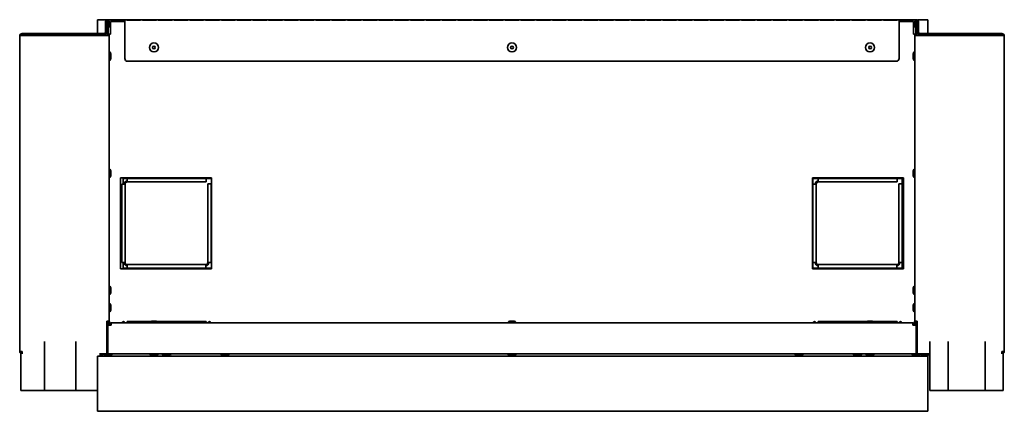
# Model space of a CAD drawing. Extents: x -0.9 to 66, y 3.9 to 49.5.
# Tile 1 of 3: x -0.9 to 34.9, y 3.9 to 18.1. Entities that reach past the tile are written whole.
import ezdxf

# ---------------------------------------------------------------- set-up
doc = ezdxf.new("R2010")
doc.units = 0
doc.header["$MEASUREMENT"] = 0

msp = doc.modelspace()

# ---------------------------------------------------------------- linework, layer by layer
at = {"color": 7, "lineweight": 35}
for p, q in [((1.951, 17.629), (1.951, 18.128)), ((2.285, 18.128), (1.951, 18.128)), ((2.242, 17.679), (2.242, 18.066)), ((2.278, 17.679), (2.278, 18.066)), ((2.304, 18.066), (2.304, 17.565)), ((2.34, 18.066), (2.304, 18.066)), ((31.669, 18.128), (2.333, 18.128)), ((2.34, 18.066), (2.34, 17.565)), ((2.34, 18.066), (2.34, 17.858)), ((2.376, 18.066), (2.376, 17.858)), ((2.945, 18.066), (2.426, 18.066)), ((2.426, 18.066), (2.426, 17.613)), ((2.945, 18.068), (2.945, 18.124)), ((2.945, 18.124), (3.016, 18.124)), ((2.945, 18.068), (2.945, 16.724)), ((3.016, 18.124), (3.016, 18.111)), ((3.517, 18.111), (3.016, 18.111)), ((3.517, 18.111), (3.517, 18.124)), ((3.517, 18.124), (3.588, 18.124)), ((3.588, 18.124), (3.588, 18.111)), ((4.089, 18.111), (3.588, 18.111)), ((4.089, 18.111), (4.089, 18.124)), ((4.089, 18.124), (4.16, 18.124)), ((4.16, 18.124), (4.16, 18.111)), ((4.661, 18.111), (4.16, 18.111)), ((4.661, 18.111), (4.661, 18.124)), ((4.661, 18.124), (4.733, 18.124)), ((4.733, 18.124), (4.733, 18.111)), ((5.234, 18.111), (4.733, 18.111)), ((5.234, 18.111), (5.234, 18.124)), ((5.234, 18.124), (5.305, 18.124)), ((5.305, 18.124), (5.305, 18.111)), ((5.806, 18.111), (5.305, 18.111)), ((5.806, 18.111), (5.806, 18.124)), ((5.806, 18.124), (5.877, 18.124)), ((5.877, 18.124), (5.877, 18.111)), ((6.378, 18.111), (5.877, 18.111)), ((6.378, 18.111), (6.378, 18.124)), ((6.378, 18.124), (6.45, 18.124)), ((6.45, 18.124), (6.45, 18.111)), ((6.951, 18.111), (6.45, 18.111)), ((6.951, 18.111), (6.951, 18.124)), ((6.951, 18.124), (7.022, 18.124)), ((7.022, 18.124), (7.022, 18.111)), ((7.523, 18.111), (7.022, 18.111)), ((7.523, 18.111), (7.523, 18.124)), ((7.523, 18.124), (7.594, 18.124)), ((7.594, 18.124), (7.594, 18.111)), ((8.095, 18.111), (7.594, 18.111)), ((8.095, 18.111), (8.095, 18.124)), ((8.095, 18.124), (8.166, 18.124)), ((8.166, 18.124), (8.166, 18.111)), ((8.667, 18.111), (8.166, 18.111)), ((8.667, 18.111), (8.667, 18.124)), ((8.667, 18.124), (8.739, 18.124)), ((8.739, 18.124), (8.739, 18.111)), ((9.24, 18.111), (8.739, 18.111)), ((9.24, 18.111), (9.24, 18.124)), ((9.24, 18.124), (9.311, 18.124)), ((9.311, 18.124), (9.311, 18.111)), ((9.812, 18.111), (9.311, 18.111)), ((9.812, 18.111), (9.812, 18.124)), ((9.812, 18.124), (9.883, 18.124)), ((9.883, 18.124), (9.883, 18.111)), ((10.384, 18.111), (9.883, 18.111)), ((10.384, 18.111), (10.384, 18.124)), ((10.384, 18.124), (10.455, 18.124)), ((10.455, 18.124), (10.455, 18.111)), ((10.956, 18.111), (10.455, 18.111)), ((10.956, 18.111), (10.956, 18.124)), ((10.956, 18.124), (11.028, 18.124)), ((11.028, 18.124), (11.028, 18.111)), ((11.529, 18.111), (11.028, 18.111)), ((11.529, 18.111), (11.529, 18.124)), ((11.529, 18.124), (11.6, 18.124)), ((11.6, 18.124), (11.6, 18.111)), ((12.101, 18.111), (11.6, 18.111)), ((12.101, 18.111), (12.101, 18.124)), ((12.101, 18.124), (12.172, 18.124)), ((12.172, 18.124), (12.172, 18.111)), ((12.673, 18.111), (12.172, 18.111)), ((12.673, 18.111), (12.673, 18.124)), ((12.673, 18.124), (12.744, 18.124)), ((12.744, 18.124), (12.744, 18.111)), ((13.245, 18.111), (12.744, 18.111)), ((13.245, 18.111), (13.245, 18.124)), ((13.245, 18.124), (13.317, 18.124)), ((13.317, 18.124), (13.317, 18.111)), ((13.818, 18.111), (13.317, 18.111)), ((13.818, 18.111), (13.818, 18.124)), ((13.818, 18.124), (13.889, 18.124)), ((13.889, 18.124), (13.889, 18.111)), ((14.39, 18.111), (13.889, 18.111)), ((14.39, 18.111), (14.39, 18.124)), ((14.39, 18.124), (14.461, 18.124)), ((14.461, 18.124), (14.461, 18.111)), ((14.962, 18.111), (14.461, 18.111)), ((14.962, 18.111), (14.962, 18.124)), ((14.962, 18.124), (15.033, 18.124)), ((15.033, 18.124), (15.033, 18.111)), ((15.534, 18.111), (15.033, 18.111)), ((15.534, 18.111), (15.534, 18.124)), ((15.534, 18.124), (15.606, 18.124)), ((15.606, 18.124), (15.606, 18.111)), ((16.107, 18.111), (15.606, 18.111)), ((16.107, 18.111), (16.107, 18.124)), ((16.107, 18.124), (16.178, 18.124)), ((16.178, 18.124), (16.178, 18.111)), ((16.679, 18.111), (16.178, 18.111)), ((16.679, 18.111), (16.679, 18.124)), ((16.679, 18.124), (16.75, 18.124)), ((16.75, 18.124), (16.75, 18.111)), ((17.251, 18.111), (16.75, 18.111)), ((17.251, 18.111), (17.251, 18.124)), ((17.251, 18.124), (17.322, 18.124)), ((17.322, 18.124), (17.322, 18.111)), ((17.823, 18.111), (17.322, 18.111)), ((17.823, 18.111), (17.823, 18.124)), ((17.823, 18.124), (17.895, 18.124)), ((17.895, 18.124), (17.895, 18.111)), ((18.396, 18.111), (17.895, 18.111)), ((18.396, 18.111), (18.396, 18.124)), ((18.396, 18.124), (18.467, 18.124)), ((18.467, 18.124), (18.467, 18.111)), ((18.968, 18.111), (18.467, 18.111)), ((18.968, 18.111), (18.968, 18.124)), ((18.968, 18.124), (19.039, 18.124)), ((19.039, 18.124), (19.039, 18.111)), ((19.54, 18.111), (19.039, 18.111)), ((19.54, 18.111), (19.54, 18.124)), ((19.54, 18.124), (19.611, 18.124)), ((19.611, 18.124), (19.611, 18.111)), ((20.112, 18.111), (19.611, 18.111)), ((20.112, 18.111), (20.112, 18.124)), ((20.112, 18.124), (20.184, 18.124)), ((20.184, 18.124), (20.184, 18.111)), ((20.685, 18.111), (20.184, 18.111)), ((20.685, 18.111), (20.685, 18.124)), ((20.685, 18.124), (20.756, 18.124)), ((20.756, 18.124), (20.756, 18.111)), ((21.257, 18.111), (20.756, 18.111)), ((21.257, 18.111), (21.257, 18.124)), ((21.257, 18.124), (21.328, 18.124)), ((21.328, 18.124), (21.328, 18.111)), ((21.829, 18.111), (21.328, 18.111)), ((21.829, 18.111), (21.829, 18.124)), ((21.829, 18.124), (21.901, 18.124)), ((21.901, 18.124), (21.901, 18.111)), ((22.402, 18.111), (21.901, 18.111)), ((22.402, 18.111), (22.402, 18.124)), ((22.402, 18.124), (22.473, 18.124)), ((22.473, 18.124), (22.473, 18.111)), ((22.974, 18.111), (22.473, 18.111)), ((22.974, 18.111), (22.974, 18.124)), ((22.974, 18.124), (23.045, 18.124)), ((23.045, 18.124), (23.045, 18.111)), ((23.546, 18.111), (23.045, 18.111)), ((23.546, 18.111), (23.546, 18.124)), ((23.546, 18.124), (23.617, 18.124)), ((23.617, 18.124), (23.617, 18.111)), ((24.118, 18.111), (23.617, 18.111)), ((24.118, 18.111), (24.118, 18.124)), ((24.118, 18.124), (24.19, 18.124)), ((24.19, 18.124), (24.19, 18.111)), ((24.691, 18.111), (24.19, 18.111)), ((24.691, 18.111), (24.691, 18.124)), ((24.691, 18.124), (24.762, 18.124)), ((24.762, 18.124), (24.762, 18.111)), ((25.263, 18.111), (24.762, 18.111)), ((25.263, 18.111), (25.263, 18.124)), ((25.263, 18.124), (25.334, 18.124)), ((25.334, 18.124), (25.334, 18.111)), ((25.835, 18.111), (25.334, 18.111)), ((25.835, 18.111), (25.835, 18.124)), ((25.835, 18.124), (25.906, 18.124)), ((25.906, 18.124), (25.906, 18.111)), ((26.407, 18.111), (25.906, 18.111)), ((26.407, 18.111), (26.407, 18.124)), ((26.407, 18.124), (26.479, 18.124)), ((26.479, 18.124), (26.479, 18.111)), ((26.98, 18.111), (26.479, 18.111)), ((26.98, 18.111), (26.98, 18.124)), ((26.98, 18.124), (27.051, 18.124)), ((27.051, 18.124), (27.051, 18.111)), ((27.552, 18.111), (27.051, 18.111)), ((27.552, 18.111), (27.552, 18.124)), ((27.552, 18.124), (27.623, 18.124)), ((27.623, 18.124), (27.623, 18.111)), ((28.124, 18.111), (27.623, 18.111)), ((28.124, 18.111), (28.124, 18.124)), ((28.124, 18.124), (28.195, 18.124)), ((28.195, 18.124), (28.195, 18.111)), ((28.696, 18.111), (28.195, 18.111)), ((28.696, 18.111), (28.696, 18.124)), ((28.696, 18.124), (28.768, 18.124)), ((28.768, 18.124), (28.768, 18.111)), ((29.269, 18.111), (28.768, 18.111)), ((29.269, 18.111), (29.269, 18.124)), ((29.269, 18.124), (29.34, 18.124)), ((29.34, 18.124), (29.34, 18.111)), ((29.841, 18.111), (29.34, 18.111)), ((29.841, 18.111), (29.841, 18.124)), ((29.841, 18.124), (29.912, 18.124)), ((29.912, 18.124), (29.912, 18.111)), ((30.413, 18.111), (29.912, 18.111)), ((30.413, 18.111), (30.413, 18.124)), ((30.413, 18.124), (30.484, 18.124)), ((30.484, 18.124), (30.484, 18.111)), ((30.985, 18.111), (30.484, 18.111)), ((30.985, 18.111), (30.985, 18.124)), ((30.985, 18.124), (31.057, 18.124)), ((31.057, 18.068), (31.057, 18.124)), ((31.057, 16.724), (31.057, 18.068)), ((31.576, 18.066), (31.057, 18.066)), ((31.576, 17.613), (31.576, 18.066)), ((31.626, 18.066), (31.626, 17.858)), ((31.698, 18.066), (31.662, 18.066)), ((31.662, 18.066), (31.662, 17.858)), ((31.698, 18.066), (31.698, 17.565)), ((32.101, 18.128), (31.718, 18.128)), ((31.724, 17.679), (31.724, 18.066)), ((31.76, 17.679), (31.76, 18.066)), ((32.101, 17.629), (32.101, 18.128)), ((-0.873, 17.543), (-0.873, 6.089)), ((-0.837, 17.556), (-0.837, 17.593)), ((1.163, 17.593), (-0.837, 17.593)), ((-0.787, 17.629), (-0.787, 17.593)), ((-0.787, 17.629), (2.192, 17.629)), ((-0.787, 17.565), (2.29, 17.565)), ((0.026, 17.565), (0.026, 17.593)), ((2.026, 17.593), (0.026, 17.593)), ((1.163, 17.565), (1.163, 17.593)), ((2.026, 17.565), (2.026, 17.593)), ((2.026, 17.593), (2.192, 17.593)), ((2.29, 17.565), (2.376, 17.565)), ((2.34, 17.858), (2.376, 17.858)), ((2.34, 17.613), (2.376, 17.613)), ((2.426, 17.613), (2.376, 17.613)), ((2.376, 17.565), (2.376, 17.613)), ((2.376, 17.565), (2.376, 7.189)), ((31.626, 17.613), (31.576, 17.613)), ((31.662, 17.858), (31.626, 17.858)), ((31.662, 17.613), (31.626, 17.613)), ((31.626, 17.565), (31.626, 17.613)), ((31.712, 17.565), (31.626, 17.565)), ((31.626, 17.565), (31.626, 7.189)), ((31.662, 17.858), (31.662, 17.565)), ((31.662, 17.565), (31.662, 17.613)), ((34.79, 17.565), (31.712, 17.565)), ((34.79, 17.629), (31.81, 17.629)), ((32.176, 17.593), (31.81, 17.593)), ((32.101, 17.565), (32.101, 17.593)), ((32.101, 17.589), (32.176, 17.589)), ((32.176, 17.565), (32.176, 17.593)), ((34.176, 17.593), (32.176, 17.593)), ((32.84, 17.565), (32.84, 17.593)), ((34.84, 17.593), (32.84, 17.593)), ((34.176, 17.565), (34.176, 17.593)), ((34.79, 17.629), (34.79, 17.593)), ((34.84, 17.556), (34.84, 17.593)), ((34.875, 17.543), (34.875, 6.089)), ((2.376, 16.974), (2.383, 16.974)), ((2.383, 16.81), (2.383, 16.974)), ((2.383, 16.646), (2.383, 16.81)), ((2.441, 16.81), (2.441, 16.86)), ((2.441, 16.76), (2.441, 16.81)), ((31.561, 16.86), (31.561, 16.81)), ((31.561, 16.81), (31.561, 16.76)), ((31.619, 16.974), (31.619, 16.81)), ((31.626, 16.974), (31.619, 16.974)), ((31.619, 16.81), (31.619, 16.646)), ((31.626, 16.974), (31.626, 16.81)), ((31.626, 16.81), (31.626, 16.646)), ((2.376, 16.646), (2.383, 16.646)), ((2.376, 16.646), (2.383, 16.646)), ((30.957, 16.624), (3.045, 16.624)), ((31.626, 16.646), (31.619, 16.646)), ((2.376, 12.724), (2.383, 12.724)), ((2.383, 12.509), (2.383, 12.724)), ((2.441, 12.545), (2.441, 12.61)), ((2.441, 12.51), (2.441, 12.545)), ((31.561, 12.61), (31.561, 12.56)), ((31.561, 12.56), (31.561, 12.51)), ((31.619, 12.724), (31.619, 12.56)), ((31.626, 12.724), (31.619, 12.724)), ((31.619, 12.56), (31.619, 12.396)), ((31.626, 12.724), (31.626, 12.56)), ((31.626, 12.56), (31.626, 12.396)), ((2.376, 12.396), (2.383, 12.396)), ((2.376, 12.396), (2.383, 12.396)), ((2.383, 12.396), (2.383, 12.509)), ((6.09, 12.392), (2.79, 12.392)), ((2.79, 12.392), (2.79, 9.092)), ((2.956, 12.168), (2.834, 12.168)), ((2.834, 12.168), (2.834, 9.318)), ((2.881, 12.368), (2.881, 12.168)), ((6.09, 12.368), (2.881, 12.368)), ((2.956, 9.318), (2.956, 12.168)), ((3.031, 12.368), (3.031, 12.364)), ((3.031, 12.364), (3.031, 12.243)), ((5.894, 12.364), (3.031, 12.364)), ((3.031, 12.243), (5.894, 12.243)), ((5.894, 12.364), (5.894, 12.368)), ((5.894, 12.243), (5.894, 12.364)), ((5.956, 12.18), (5.956, 9.318)), ((6.078, 12.18), (5.956, 12.18)), ((6.09, 12.18), (6.078, 12.18)), ((6.078, 9.318), (6.078, 12.18)), ((6.09, 9.092), (6.09, 12.392)), ((31.212, 12.392), (27.912, 12.392)), ((27.912, 12.392), (27.912, 9.092)), ((27.921, 12.368), (27.921, 9.118)), ((31.171, 12.368), (27.921, 12.368)), ((27.924, 12.168), (27.921, 12.168)), ((28.046, 12.168), (27.924, 12.168)), ((27.924, 12.168), (27.924, 9.318)), ((28.046, 9.318), (28.046, 12.168)), ((28.121, 12.368), (28.121, 12.364)), ((28.121, 12.364), (28.121, 12.243)), ((30.984, 12.364), (28.121, 12.364)), ((28.121, 12.243), (30.984, 12.243)), ((30.984, 12.364), (30.984, 12.368)), ((30.984, 12.243), (30.984, 12.364)), ((31.046, 12.18), (31.046, 9.318)), ((31.168, 12.18), (31.046, 12.18)), ((31.171, 12.18), (31.168, 12.18)), ((31.168, 9.318), (31.168, 12.18)), ((31.171, 9.118), (31.171, 12.368)), ((31.212, 9.092), (31.212, 12.392)), ((31.626, 12.396), (31.619, 12.396)), ((2.834, 9.318), (2.956, 9.318)), ((2.881, 9.318), (2.881, 9.118)), ((5.956, 9.318), (6.078, 9.318)), ((6.078, 9.318), (6.09, 9.318)), ((27.921, 9.318), (27.924, 9.318)), ((27.924, 9.318), (28.046, 9.318)), ((31.046, 9.318), (31.168, 9.318)), ((31.168, 9.318), (31.171, 9.318)), ((2.79, 9.092), (6.09, 9.092)), ((2.881, 9.118), (6.09, 9.118)), ((5.881, 9.243), (3.031, 9.243)), ((3.031, 9.243), (3.031, 9.121)), ((3.031, 9.121), (5.881, 9.121)), ((3.031, 9.121), (3.031, 9.118)), ((5.881, 9.243), (5.881, 9.121)), ((5.881, 9.118), (5.881, 9.121)), ((27.912, 9.092), (31.212, 9.092)), ((27.921, 9.118), (31.171, 9.118)), ((30.971, 9.243), (28.121, 9.243)), ((28.121, 9.243), (28.121, 9.121)), ((28.121, 9.121), (30.971, 9.121)), ((28.121, 9.121), (28.121, 9.118)), ((30.971, 9.243), (30.971, 9.121)), ((30.971, 9.118), (30.971, 9.121)), ((2.376, 8.474), (2.383, 8.474)), ((2.383, 8.434), (2.383, 8.474)), ((2.383, 8.146), (2.383, 8.434)), ((2.441, 8.348), (2.441, 8.36)), ((2.441, 8.26), (2.441, 8.348)), ((31.561, 8.36), (31.561, 8.273)), ((31.561, 8.36), (31.561, 8.273)), ((31.561, 8.348), (31.561, 8.26)), ((31.561, 8.348), (31.561, 8.26)), ((31.619, 8.474), (31.619, 8.186)), ((31.626, 8.474), (31.619, 8.474)), ((31.626, 8.474), (31.626, 8.186)), ((2.376, 8.146), (2.383, 8.146)), ((2.376, 8.146), (2.383, 8.146)), ((31.619, 8.186), (31.619, 8.146)), ((31.626, 8.146), (31.619, 8.146)), ((31.626, 8.146), (31.619, 8.146)), ((31.626, 8.186), (31.626, 8.146)), ((2.376, 7.849), (2.383, 7.849)), ((2.376, 7.521), (2.383, 7.521)), ((2.376, 7.521), (2.383, 7.521)), ((2.376, 7.521), (2.383, 7.521)), ((2.383, 7.809), (2.383, 7.849)), ((2.383, 7.521), (2.383, 7.809)), ((2.441, 7.723), (2.441, 7.735)), ((2.441, 7.635), (2.441, 7.723)), ((31.561, 7.735), (31.561, 7.648)), ((31.561, 7.735), (31.561, 7.685)), ((31.561, 7.723), (31.561, 7.635)), ((31.561, 7.685), (31.561, 7.635)), ((31.619, 7.849), (31.619, 7.561)), ((31.626, 7.849), (31.619, 7.849)), ((31.619, 7.561), (31.619, 7.521)), ((31.626, 7.521), (31.619, 7.521)), ((31.626, 7.521), (31.619, 7.521)), ((2.29, 7.189), (2.29, 6.089)), ((2.376, 7.189), (2.29, 7.189)), ((2.304, 7.189), (2.304, 6.45)), ((2.34, 7.189), (2.34, 7.042)), ((2.376, 7.142), (2.376, 7.189)), ((3.031, 7.175), (3.031, 7.128)), ((3.887, 7.175), (3.031, 7.175)), ((4.001, 7.193), (3.951, 7.193)), ((4.051, 7.193), (4.001, 7.193)), ((5.881, 7.175), (4.115, 7.175)), ((5.881, 7.175), (5.881, 7.128)), ((5.881, 7.175), (5.894, 7.175)), ((5.894, 7.128), (5.894, 7.175)), ((17.001, 7.193), (16.951, 7.193)), ((17.051, 7.193), (17.001, 7.193)), ((28.121, 7.175), (28.121, 7.128)), ((29.887, 7.175), (28.121, 7.175)), ((30.001, 7.193), (29.951, 7.193)), ((30.051, 7.193), (30.001, 7.193)), ((30.971, 7.175), (30.115, 7.175)), ((30.971, 7.175), (30.971, 7.128)), ((30.971, 7.175), (30.984, 7.175)), ((30.984, 7.128), (30.984, 7.175)), ((31.626, 7.189), (31.712, 7.189)), ((31.626, 7.189), (31.626, 7.15)), ((31.626, 7.142), (31.626, 7.189)), ((31.662, 7.189), (31.662, 7.042)), ((31.662, 7.142), (31.662, 7.189)), ((31.698, 7.189), (31.698, 6.45)), ((31.712, 7.189), (31.712, 6.089)), ((2.321, 7.042), (2.446, 7.042)), ((2.321, 6.089), (2.321, 7.042)), ((2.376, 7.15), (2.426, 7.142)), ((2.376, 7.147), (2.426, 7.142)), ((2.426, 7.092), (2.426, 7.142)), ((2.426, 7.092), (2.446, 7.092)), ((2.426, 7.092), (2.426, 7.042)), ((2.446, 7.128), (31.556, 7.128)), ((2.446, 7.042), (2.446, 7.128)), ((3.031, 7.139), (3.031, 7.128)), ((4.001, 7.135), (3.837, 7.135)), ((3.837, 7.128), (3.837, 7.135)), ((4.165, 7.135), (4.001, 7.135)), ((4.165, 7.128), (4.165, 7.135)), ((17.001, 7.135), (16.837, 7.135)), ((16.837, 7.128), (16.837, 7.135)), ((17.165, 7.135), (17.001, 7.135)), ((17.165, 7.128), (17.165, 7.135)), ((28.121, 7.139), (28.121, 7.128)), ((30.001, 7.135), (29.837, 7.135)), ((29.837, 7.128), (29.837, 7.135)), ((30.165, 7.135), (30.001, 7.135)), ((30.165, 7.128), (30.165, 7.135)), ((31.556, 7.128), (31.556, 7.042)), ((31.556, 7.092), (31.576, 7.092)), ((31.556, 7.042), (31.681, 7.042)), ((31.626, 7.15), (31.576, 7.142)), ((31.626, 7.147), (31.576, 7.142)), ((31.576, 7.092), (31.576, 7.142)), ((31.576, 7.042), (31.576, 7.092)), ((31.681, 6.089), (31.681, 7.042)), ((0.026, 4.673), (0.026, 6.45)), ((1.163, 4.673), (1.163, 6.45)), ((2.321, 6.45), (2.29, 6.45)), ((31.712, 6.45), (31.681, 6.45)), ((32.176, 4.673), (32.176, 6.45)), ((32.84, 4.673), (32.84, 6.45)), ((34.176, 4.673), (34.176, 6.45)), ((-0.787, 6.089), (-0.873, 6.089)), ((-0.837, 4.673), (-0.837, 6.089)), ((-0.78, 6.004), (-0.787, 6.089)), ((2.29, 6.004), (2.29, 6.089)), ((2.321, 6.089), (2.321, 6.003)), ((31.681, 6.089), (31.681, 6.003)), ((31.712, 6.004), (31.712, 6.089)), ((34.783, 6.004), (34.79, 6.089)), ((34.875, 6.089), (34.79, 6.089)), ((34.84, 4.673), (34.84, 6.089)), ((1.951, 3.921), (1.951, 5.921)), ((32.101, 5.921), (1.951, 5.921)), ((2.026, 6.004), (2.29, 6.004)), ((2.026, 6.003), (2.165, 6.003)), ((2.026, 5.996), (2.165, 5.996)), ((2.026, 5.939), (2.051, 5.939)), ((2.165, 6.003), (2.165, 5.996)), ((2.167, 6.004), (2.167, 5.997)), ((2.167, 5.997), (2.331, 5.997)), ((2.268, 6.004), (2.321, 6.004)), ((2.281, 5.939), (2.331, 5.939)), ((2.29, 6.039), (2.321, 6.039)), ((2.321, 6.039), (2.29, 6.039)), ((2.29, 6.004), (2.321, 6.004)), ((2.321, 6.003), (31.681, 6.003)), ((2.331, 5.997), (2.495, 5.997)), ((2.331, 5.939), (2.381, 5.939)), ((2.495, 6.004), (2.495, 5.997)), ((3.837, 6.003), (4.001, 6.003)), ((3.837, 6.003), (3.837, 5.996)), ((3.837, 5.996), (4.001, 5.996)), ((3.951, 5.939), (4.001, 5.939)), ((4.001, 6.003), (4.165, 6.003)), ((4.001, 5.996), (4.165, 5.996)), ((4.001, 5.939), (4.051, 5.939)), ((4.165, 6.003), (4.165, 5.996)), ((4.292, 6.004), (4.292, 5.997)), ((4.292, 5.997), (4.456, 5.997)), ((4.406, 5.939), (4.456, 5.939)), ((4.456, 5.997), (4.62, 5.997)), ((4.456, 5.939), (4.506, 5.939)), ((4.62, 6.004), (4.62, 5.997)), ((6.417, 6.004), (6.417, 5.997)), ((6.417, 5.997), (6.581, 5.997)), ((6.531, 5.939), (6.581, 5.939)), ((6.581, 5.997), (6.745, 5.997)), ((6.581, 5.939), (6.631, 5.939)), ((6.745, 6.004), (6.745, 5.997)), ((16.837, 6.003), (17.001, 6.003)), ((16.837, 6.003), (16.837, 5.996)), ((16.837, 5.996), (17.001, 5.996)), ((16.951, 5.939), (17.001, 5.939)), ((17.001, 6.003), (17.165, 6.003)), ((17.001, 5.996), (17.165, 5.996)), ((17.001, 5.939), (17.051, 5.939)), ((17.165, 6.003), (17.165, 5.996)), ((27.257, 6.004), (27.257, 5.997)), ((27.257, 5.997), (27.585, 5.997)), ((27.371, 5.939), (27.471, 5.939)), ((27.371, 5.939), (27.471, 5.939)), ((27.585, 6.004), (27.585, 5.997)), ((29.382, 6.004), (29.382, 5.997)), ((29.382, 5.997), (29.546, 5.997)), ((29.496, 5.939), (29.546, 5.939)), ((29.546, 5.997), (29.71, 5.997)), ((29.546, 5.939), (29.596, 5.939)), ((29.71, 6.004), (29.71, 5.997)), ((29.837, 6.003), (30.125, 6.003)), ((29.837, 6.003), (29.837, 5.996)), ((29.837, 5.996), (30.125, 5.996)), ((29.951, 5.939), (30.039, 5.939)), ((29.963, 5.939), (30.051, 5.939)), ((30.125, 6.003), (30.165, 6.003)), ((30.125, 5.996), (30.165, 5.996)), ((30.165, 6.003), (30.165, 5.996)), ((31.507, 6.004), (31.507, 5.997)), ((31.507, 5.997), (31.671, 5.997)), ((31.621, 5.939), (31.671, 5.939)), ((31.671, 5.997), (31.835, 5.997)), ((31.671, 5.939), (31.721, 5.939)), ((31.712, 6.039), (31.681, 6.039)), ((31.681, 6.039), (31.712, 6.039)), ((31.681, 6.004), (31.712, 6.004)), ((31.681, 6.004), (31.712, 6.004)), ((32.176, 6.004), (31.712, 6.004)), ((31.835, 6.004), (31.835, 5.997)), ((31.837, 6.004), (32.125, 6.004)), ((31.837, 6.004), (31.837, 5.997)), ((31.837, 5.997), (32.125, 5.997)), ((31.951, 5.939), (32.039, 5.939)), ((31.963, 5.939), (32.051, 5.939)), ((32.101, 5.921), (32.101, 5.95)), ((32.101, 3.921), (32.101, 5.921)), ((32.125, 6.004), (32.165, 6.004)), ((32.125, 5.997), (32.165, 5.997)), ((32.165, 6.004), (32.165, 5.997)), ((1.163, 4.673), (-0.837, 4.673)), ((1.951, 4.673), (0.026, 4.673)), ((34.176, 4.673), (32.176, 4.673)), ((34.84, 4.673), (32.84, 4.673)), ((32.101, 3.921), (1.951, 3.921))]:
    msp.add_line(p, q, dxfattribs=at)
for points in [[(-0.787, 17.565), (-0.83, 17.558), (-0.849, 17.554), (-0.865, 17.549), (-0.87, 17.547), (-0.872, 17.545), (-0.873, 17.544), (-0.873, 17.543)], [(34.79, 17.565), (34.832, 17.558), (34.851, 17.554), (34.867, 17.549), (34.872, 17.547), (34.874, 17.545), (34.875, 17.544), (34.875, 17.543)]]:
    msp.add_lwpolyline(points, dxfattribs=at)
for centre, radius in [((4.001, 17.125), 0.164), ((4.001, 17.125), 0.05), ((17.001, 17.125), 0.164), ((17.001, 17.125), 0.05), ((30.001, 17.125), 0.164), ((30.001, 17.125), 0.05)]:
    msp.add_circle(centre, radius, dxfattribs=at)
for centre, radius, start, end in [((2.309, 18.066), 0.0671, 360, 180), ((2.309, 18.066), 0.0312, 360, 180), ((31.693, 18.066), 0.0671, 360, 180), ((31.693, 18.066), 0.0312, 360, 180), ((-0.787, 17.543), 0.0859, 90, 180), ((2.192, 17.679), 0.0859, 270, 0), ((2.192, 17.679), 0.05, 270, 360), ((31.81, 17.679), 0.0859, 180, 270), ((31.81, 17.679), 0.05, 180, 270), ((34.79, 17.543), 0.0859, 0, 90), ((2.277, 16.85), 0.164, 3.8393, 49.7986), ((31.725, 16.85), 0.164, 130.2014, 176.1607), ((2.277, 16.771), 0.164, 310.2014, 356.1607), ((3.045, 16.724), 0.1, 180, 270), ((30.957, 16.724), 0.1, 270, 360), ((31.725, 16.771), 0.164, 183.8393, 229.7986), ((2.277, 12.6), 0.164, 3.8393, 49.7986), ((31.725, 12.6), 0.164, 130.2014, 176.1607), ((2.277, 12.521), 0.164, 310.2014, 356.1607), ((3.031, 12.168), 0.111, 90, 180), ((3.031, 12.168), 0.075, 90, 180), ((28.121, 12.168), 0.111, 90, 180), ((28.121, 12.168), 0.075, 90, 180), ((31.725, 12.521), 0.164, 183.8393, 229.7986), ((3.031, 9.318), 0.111, 180, 270), ((3.031, 9.318), 0.075, 180, 270), ((5.881, 9.318), 0.111, 270, 360), ((5.881, 9.318), 0.075, 270, 360), ((28.121, 9.318), 0.111, 180, 270), ((28.121, 9.318), 0.075, 180, 270), ((30.971, 9.318), 0.111, 270, 360), ((30.971, 9.318), 0.075, 270, 360), ((2.277, 8.35), 0.164, 3.8393, 49.7986), ((2.277, 8.271), 0.164, 310.2014, 356.1607), ((31.725, 8.35), 0.164, 130.2014, 176.1607), ((31.725, 8.35), 0.164, 130.2014, 176.1607), ((31.725, 8.271), 0.164, 183.8393, 229.7986), ((31.725, 8.271), 0.164, 183.8393, 229.7986), ((2.277, 7.725), 0.164, 3.8393, 49.7986), ((2.277, 7.646), 0.164, 310.2014, 356.1607), ((31.725, 7.725), 0.164, 130.2014, 176.1607), ((31.725, 7.725), 0.164, 130.2014, 176.1607), ((31.725, 7.646), 0.164, 183.8393, 229.7986), ((31.725, 7.646), 0.164, 183.8393, 229.7986), ((2.895, 7.114), 0.0609, 13.2083, 166.7917), ((3.962, 7.03), 0.164, 93.8393, 139.7986), ((4.04, 7.03), 0.164, 40.2014, 86.1607), ((6.017, 7.114), 0.0609, 13.2083, 166.7917), ((16.962, 7.03), 0.164, 93.8393, 139.7986), ((17.04, 7.03), 0.164, 40.2014, 86.1607), ((27.985, 7.114), 0.0609, 13.2083, 166.7917), ((29.962, 7.03), 0.164, 93.8393, 139.7986), ((30.04, 7.03), 0.164, 40.2014, 86.1607), ((31.107, 7.114), 0.0609, 13.2083, 166.7917), ((2.426, 7.142), 0.0859, 180, 270), ((2.426, 7.142), 0.05, 180, 270), ((2.895, 7.114), 0.025, 33.8215, 146.1785), ((6.017, 7.114), 0.025, 33.8215, 146.1785), ((27.985, 7.114), 0.025, 33.8215, 146.1785), ((31.107, 7.114), 0.025, 33.8215, 146.1785), ((31.576, 7.142), 0.0859, 270, 0), ((31.576, 7.142), 0.05, 270, 360), ((-0.787, 6.089), 0.0859, 180, 234.4036), ((34.79, 6.089), 0.0859, 305.5964, 0), ((2.04, 6.102), 0.164, 273.8393, 319.7986), ((2.292, 6.102), 0.164, 220.2014, 266.1607), ((2.37, 6.102), 0.164, 273.8393, 319.7986), ((3.962, 6.102), 0.164, 220.2014, 266.1607), ((4.04, 6.102), 0.164, 273.8393, 319.7986), ((4.417, 6.102), 0.164, 220.2014, 266.1607), ((4.495, 6.102), 0.164, 273.8393, 319.7986), ((6.542, 6.102), 0.164, 220.2014, 266.1607), ((6.62, 6.102), 0.164, 273.8393, 319.7986), ((16.962, 6.102), 0.164, 220.2014, 266.1607), ((17.04, 6.102), 0.164, 273.8393, 319.7986), ((27.46, 6.102), 0.164, 273.8393, 319.7986), ((29.507, 6.102), 0.164, 220.2014, 266.1607), ((29.585, 6.102), 0.164, 273.8393, 319.7986), ((29.962, 6.102), 0.164, 220.2014, 266.1607), ((30.04, 6.102), 0.164, 273.8393, 319.7986), ((31.632, 6.102), 0.164, 220.2014, 266.1607), ((31.71, 6.102), 0.164, 273.8393, 319.7986), ((31.962, 6.102), 0.164, 220.2014, 266.1607), ((32.04, 6.102), 0.164, 273.8393, 319.7986)]:
    msp.add_arc(centre, radius, start, end, dxfattribs=at)
msp.add_ellipse((27.382, 6.102), major_axis=(0, -0.164), ratio=0.999998, start_param=5.414036, end_param=6.216177, dxfattribs=at)

doc.saveas('drawing.dxf')
